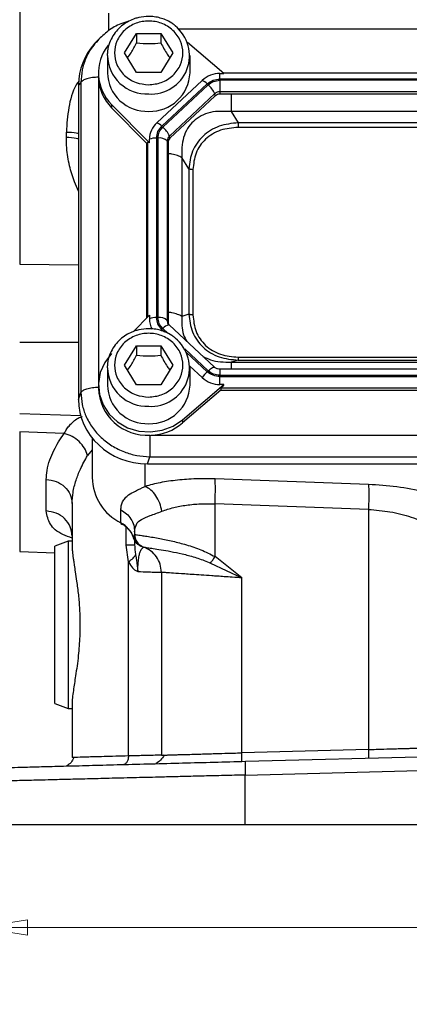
# Model space of a CAD drawing. Header units: inches. Extents: x 0.6 to 16.3, y 0.2 to 11.5.
# Tile 3 of 15: x 3.5 to 4.7, y 4.2 to 7.1. Entities that reach past the tile are written whole.
import ezdxf

# ---------------------------------------------------------------- set-up
doc = ezdxf.new("R2010")
doc.units = ezdxf.units.IN
doc.header["$MEASUREMENT"] = 0
doc.styles.add('SLDTEXTSTYLE0', font='TXT', dxfattribs={"width": 0.75})
doc.dimstyles.new('SLDDIMSTYLE3', dxfattribs={"dimtxt": 0.137795, "dimasz": 0.14, "dimexe": 0, "dimexo": 0.0625, "dimgap": 0.034449, "dimtad": 0, "dimdec": 1, "dimlfac": 1.5, "dimrnd": 1e-09, "dimzin": 12, "dimdsep": 46, "dimtxsty": 'SLDTEXTSTYLE0', "dimblk1": 'CLOSED', "dimblk2": 'CLOSED', "dimsah": 1, "dimcen": 0.09, "dimadec": 0, "dimazin": 3, "dimtfac": 1, "dimtdec": 1, "dimtofl": 0, "dimtmove": 0, "dimatfit": 3, "dimldrblk": 'CLOSED', "dimfxl": 0, "dimfrac": 2, "dimtolj": 1, "dimtzin": 12, "dimarcsym": 0})

# ---------------------------------------------------------------- blocks, each defined once
blk = doc.blocks.new('_Closed')
at = {"color": 0, "linetype": 'ByBlock', "lineweight": -2}
for p, q in [((-1, 0.166667), (0, 0)), ((-1, 0.166667), (-1, -0.166667)), ((0, 0), (-1, -0.166667)), ((0, 0), (-1, 0))]:
    blk.add_line(p, q, dxfattribs=at)
blk = doc.blocks.new('_D_10')
at = {"color": 7, "linetype": 'Continuous', "lineweight": 0}
for p, q in [((3.4047, 4.6751), (3.4047, 4.3672)), ((6.6581, 4.6751), (6.6581, 4.3672)), ((5.7737, 4.605), (5.7317, 4.605)), ((5.7317, 4.605), (5.7317, 4.3862)), ((6.0791, 4.605), (6.1211, 4.605)), ((6.1211, 4.605), (6.1211, 4.3862)), ((3.4047, 4.4065), (5.6109, 4.4065)), ((5.7317, 4.3862), (5.7737, 4.3862)), ((6.1211, 4.3862), (6.0791, 4.3862)), ((6.6581, 4.4065), (6.2419, 4.4065))]:
    blk.add_line(p, q, dxfattribs=at)
at = {"color": 7, "linetype": 'Continuous', "lineweight": 18, "xscale": 0.14, "yscale": 0.14, "rotation": 180.0000000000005}
blk.add_blockref('_Closed', (3.4047, 4.4065, 0.1218), dxfattribs=at)
at = {"color": 7, "linetype": 'Continuous', "lineweight": 18, "xscale": 0.14, "yscale": 0.14}
blk.add_blockref('_Closed', (6.6581, 4.4065, 0.1218), dxfattribs=at)
at = {"color": 7, "linetype": 'Continuous', "lineweight": 18, "char_height": 0.1378, "attachment_point": 1, "style": 'SLDTEXTSTYLE0'}
for s, insert in [('124', (5.7737, 4.5639)), ('4.9', (5.7991, 4.3577))]:
    blk.add_mtext(s, dxfattribs=dict(at, insert=insert))

msp = doc.modelspace()

# ---------------------------------------------------------------- linework, layer by layer
at = {"color": 7, "linetype": 'Continuous', "lineweight": 25}
for p, q in [((3.5217, 8.6725), (3.5217, 6.3892)), ((3.8347, 7.0209), (3.8707, 7.0792)), ((3.8707, 7.0792), (3.9427, 7.0792)), ((3.8707, 7.0792), (3.8707, 7.0505)), ((3.9427, 7.0792), (3.9787, 7.0209)), ((3.9427, 7.0792), (3.9427, 7.0505)), ((3.7538, 7.0582), (3.7462, 7.0499)), ((3.758, 7.0615), (3.7546, 7.0576)), ((4.1311, 6.9592), (4.023, 7.0517)), ((3.7834, 7.0133), (3.7836, 7.0194)), ((3.7834, 7.0133), (3.7834, 6.9612)), ((3.8707, 6.9627), (3.8347, 7.0209)), ((3.9787, 7.0209), (3.9427, 6.9627)), ((4.0301, 6.9612), (4.0301, 7.0133)), ((3.7567, 6.9612), (3.7567, 6.9517)), ((3.7567, 6.9517), (3.7568, 6.9482)), ((3.9427, 6.9627), (3.8707, 6.9627)), ((4.1193, 6.9592), (4.1311, 6.9592)), ((4.1193, 6.9427), (4.1193, 6.9592)), ((5.9341, 6.9607), (4.1294, 6.9607)), ((3.7043, 6.9324), (3.6974, 6.9248)), ((3.6974, 6.9248), (3.6974, 5.9852)), ((3.7043, 6.9324), (3.7043, 6.0058)), ((4.0664, 6.9387), (3.9308, 6.8122)), ((4.0815, 6.9281), (3.946, 6.8016)), ((4.0844, 6.9255), (3.9489, 6.7989)), ((5.9442, 6.9427), (4.1193, 6.9427)), ((5.9442, 6.9389), (4.1193, 6.9389)), ((4.1193, 6.9389), (4.1193, 6.9049)), ((4.1039, 6.899), (3.9684, 6.7724)), ((4.1056, 6.8925), (3.9701, 6.766)), ((4.1056, 6.8925), (4.1039, 6.899)), ((5.9442, 6.9049), (4.1193, 6.9049)), ((4.1193, 6.9049), (4.1193, 6.8978)), ((5.9442, 6.8978), (4.1193, 6.8978)), ((3.7961, 6.8666), (3.7961, 6.857)), ((3.7961, 6.8666), (3.9089, 6.7517)), ((3.9004, 6.7508), (3.7961, 6.857)), ((4.1527, 6.8452), (4.174, 6.812)), ((5.9108, 6.8452), (4.1527, 6.8452)), ((5.8894, 6.812), (4.174, 6.812)), ((3.6609, 6.7679), (3.6609, 6.7842)), ((3.9701, 6.766), (3.9684, 6.7724)), ((5.8894, 6.7981), (4.174, 6.7981)), ((3.9004, 6.7508), (3.9028, 6.7532)), ((3.9004, 6.7508), (3.9004, 6.2285)), ((3.9089, 6.7517), (3.9089, 6.7628)), ((3.9304, 6.7664), (3.9304, 6.2296)), ((3.9344, 6.7664), (3.9344, 6.2296)), ((3.962, 6.7581), (3.962, 6.2213)), ((3.9644, 6.7533), (3.962, 6.7581)), ((3.9644, 6.7533), (3.9644, 6.2165)), ((4.0055, 6.7077), (4.0055, 6.2333)), ((4.0268, 6.6745), (4.0055, 6.7077)), ((4.0268, 6.6745), (4.0268, 6.24)), ((4.0389, 6.672), (4.0389, 6.2375)), ((4.0268, 6.24), (4.0055, 6.2333)), ((3.9089, 6.2371), (3.8599, 6.1872)), ((3.9089, 6.2371), (3.9089, 6.226)), ((3.9644, 6.2165), (3.962, 6.2213)), ((3.9672, 6.208), (3.9641, 6.2128)), ((4.1035, 6.081), (3.968, 6.2075)), ((3.8347, 6.0874), (3.8707, 6.1456)), ((3.8707, 6.1456), (3.9427, 6.1456)), ((3.8707, 6.1456), (3.8707, 6.1169)), ((3.9427, 6.1456), (3.9787, 6.0874)), ((3.9427, 6.1456), (3.9427, 6.1169)), ((4.174, 6.1026), (4.1527, 6.0959)), ((4.1527, 6.0959), (5.9108, 6.0959)), ((4.174, 6.1114), (5.8894, 6.1114)), ((4.174, 6.1026), (5.8894, 6.1026)), ((3.7834, 6.0797), (3.7836, 6.0858)), ((3.7834, 6.0797), (3.7834, 6.0276)), ((3.8707, 6.0291), (3.8347, 6.0874)), ((3.9787, 6.0874), (3.9427, 6.0291)), ((4.03, 6.0841), (4.0664, 6.0501)), ((4.0301, 6.0276), (4.0301, 6.0797)), ((5.9442, 6.075), (4.1193, 6.075)), ((4.1193, 6.0571), (5.9442, 6.0571)), ((4.1193, 6.0297), (4.1193, 6.0533)), ((4.1193, 6.0533), (5.9442, 6.0533)), ((3.6974, 5.9852), (3.7043, 6.0058)), ((3.7567, 6.0276), (3.7567, 6.0181)), ((3.9427, 6.0291), (3.8707, 6.0291)), ((4.0081, 5.9244), (4.1311, 6.0297)), ((4.1219, 6.0122), (4.0081, 5.9148)), ((4.1311, 6.0297), (4.1193, 6.0297)), ((4.1219, 6.0122), (4.1245, 6.0192)), ((4.1219, 6.0122), (5.9416, 6.0122)), ((4.1245, 6.0192), (5.939, 6.0192)), ((3.5217, 5.9431), (3.7039, 5.9367)), ((4.0081, 5.9244), (4.0081, 5.9148)), ((3.6544, 5.8833), (3.5217, 5.8879)), ((3.5217, 5.8879), (3.5217, 5.5302)), ((3.7381, 5.8697), (3.7381, 5.7517)), ((3.9127, 5.8781), (6.1508, 5.8781)), ((3.9036, 5.7928), (3.9105, 5.8133)), ((3.9105, 5.8133), (6.153, 5.8133)), ((3.9036, 5.7928), (6.1599, 5.7928)), ((3.6009, 5.6515), (3.6009, 5.7455)), ((4.5627, 5.7308), (4.1048, 5.7473)), ((3.6781, 5.6742), (3.6781, 5.5463)), ((3.8237, 5.6157), (3.8237, 5.6549)), ((4.5627, 5.6562), (4.1048, 5.6727)), ((4.1048, 5.515), (4.1048, 5.6727)), ((4.5627, 5.6562), (4.5627, 4.9385)), ((3.8647, 5.5812), (3.8613, 5.5721)), ((3.8647, 5.5896), (3.8647, 5.5812)), ((3.8648, 5.5812), (3.8647, 5.5812)), ((3.8647, 5.5631), (3.8647, 5.5492)), ((3.6661, 5.5612), (3.6261, 5.5466)), ((3.6261, 5.0756), (3.6261, 5.5466)), ((3.6781, 5.5612), (3.6661, 5.5612)), ((3.6661, 5.5612), (3.6661, 5.0611)), ((3.8461, 5.4998), (3.839, 5.5492)), ((3.8755, 5.5539), (3.8784, 5.5511)), ((3.8914, 5.5435), (3.8914, 5.5435)), ((3.5217, 5.5302), (3.6261, 5.5266)), ((4.1848, 5.4515), (4.1048, 5.515)), ((3.8461, 4.9193), (3.8461, 5.4998)), ((4.0916, 5.4959), (4.1848, 5.4515)), ((3.9447, 5.4681), (3.9447, 4.9216)), ((4.1848, 4.9286), (4.1848, 5.4515)), ((3.6261, 5.0756), (3.6661, 5.0611)), ((3.6781, 5.0759), (3.6781, 4.9146)), ((3.6661, 5.0611), (3.6781, 5.0611)), ((4.5627, 4.9385), (4.1848, 4.9286)), ((5.0314, 4.9241), (4.1955, 4.9022)), ((3.6851, 4.9148), (3.6781, 4.9146)), ((4.1945, 4.8622), (5.0314, 4.8842)), ((4.1945, 4.7144), (4.1945, 4.8622)), ((3.4047, 4.7144), (4.1945, 4.7144)), ((4.1945, 4.7144), (5.0314, 4.7144))]:
    msp.add_line(p, q, dxfattribs=at)
at = {"color": 8, "linetype": 'Continuous', "lineweight": 25}
for p, q in [((3.7875, 7.0875), (3.7875, 7.1396)), ((6.0656, 7.0916), (3.9972, 7.0916)), ((3.7569, 6.9461), (3.7569, 6.0332)), ((3.9028, 6.7532), (3.9028, 6.2309)), ((3.5217, 6.3892), (3.6974, 6.3874)), ((3.946, 6.1944), (3.9535, 6.1874)), ((3.9489, 6.1971), (3.9652, 6.1819)), ((3.5217, 6.1558), (3.6974, 6.1557)), ((4.0144, 6.136), (4.0844, 6.0706)), ((4.02, 6.1253), (4.0815, 6.0679)), ((4.1193, 6.075), (4.1193, 6.0571)), ((3.7381, 5.834), (3.7243, 5.8176)), ((3.896, 5.7252), (3.896, 5.7929)), ((3.839, 5.5492), (3.839, 5.604))]:
    msp.add_line(p, q, dxfattribs=at)
at = {"color": 8, "linetype": 'Continuous', "lineweight": 25, "flags": 128}
for points in [[(3.9427, 6.1912), (3.9438, 6.1923), (3.946, 6.1944)], [(4.0844, 6.0706), (4.0878, 6.0736), (4.0912, 6.0763), (4.0943, 6.0785), (4.0971, 6.0801), (4.0996, 6.0811), (4.1015, 6.0816), (4.103, 6.0813), (4.1035, 6.081)]]:
    msp.add_lwpolyline(points, dxfattribs=at)
at = {"color": 7, "linetype": 'Continuous', "lineweight": 25, "flags": 128}
for points in [[(3.968, 6.2075), (3.9675, 6.2078), (3.9673, 6.2079)], [(3.7961, 6.1222), (3.7756, 6.0956), (3.7622, 6.0652), (3.7568, 6.0328), (3.7597, 6.0001), (3.7706, 5.9689), (3.789, 5.9409), (3.8138, 5.9177), (3.8438, 5.9005), (3.8772, 5.8903), (3.9123, 5.8877), (3.947, 5.8927), (3.9795, 5.9052), (4.0081, 5.9244)], [(3.8241, 5.6143), (3.8238, 5.6147), (3.8237, 5.6157)]]:
    msp.add_lwpolyline(points, dxfattribs=at)
at = {"color": 7, "linetype": 'Continuous', "lineweight": 25}
for centre, radius, start, end in [((3.9141, 7.0124), 0.1145, 266.3201, 51.4562), ((3.8904, 6.9611), 0.1335, 141.4756, 225.0751), ((3.9017, 6.9643), 0.1183, 181.4731, 272.4617), ((3.9105, 6.9656), 0.1196, 268.1802, 357.885), ((4.1188, 6.8816), 0.0776, 89.6933, 132.5899), ((3.8921, 6.9526), 0.1354, 182.7504, 224.87), ((4.0463, 6.8938), 0.0492, 44.2745, 65.9509), ((4.0373, 6.8704), 0.0724, 23.2239, 49.4763), ((4.1191, 6.8824), 0.0225, 89.6933, 132.5899), ((4.1192, 6.8778), 0.02, 89.6933, 132.5899), ((3.9765, 6.7624), 0.0676, 132.5248, 179.6232), ((3.9108, 6.7673), 0.0492, 44.2745, 65.9509), ((3.9018, 6.7439), 0.0724, 23.2239, 49.4763), ((3.9816, 6.758), 0.0196, 132.5248, 179.6232), ((3.929, 6.7089), 0.0575, 88.5951, 110.3768), ((3.9391, 6.732), 0.0347, 48.737, 97.7903), ((3.9819, 6.7531), 0.0175, 132.5248, 179.6232), ((3.929, 6.1721), 0.0575, 88.5951, 110.3768), ((3.975, 6.2261), 0.0661, 180.0847, 207.9509), ((3.9391, 6.1953), 0.0347, 48.737, 97.7903), ((3.9814, 6.2165), 0.017, 180.0459, 202.1153), ((3.9141, 6.0788), 0.1145, 266.3201, 51.4562), ((4.1498, 5.9941), 0.1005, 132.809, 146.1442), ((4.1188, 6.1072), 0.0776, 227.4101, 270.3067), ((3.9021, 6.0233), 0.1455, 182.0659, 273.2963), ((3.9017, 6.0307), 0.1183, 181.4731, 272.4617), ((3.9105, 6.032), 0.1196, 268.1802, 357.885), ((3.9076, 6.0337), 0.1557, 271.8765, 310.1965), ((3.8924, 5.7539), 0.1543, 180.8345, 243.552), ((3.7893, 5.548), 0.0759, 18.4792, 63.0936)]:
    msp.add_arc(centre, radius, start, end, dxfattribs=at)
at = {"color": 8, "linetype": 'Continuous', "lineweight": 25}
for centre, radius, start, end in [((3.9017, 7.0163), 0.1183, 181.4731, 272.4617), ((3.9812, 6.2214), 0.0192, 180.0863, 208.2832), ((3.9734, 6.1765), 0.032, 100.9298, 139.9637), ((3.9017, 6.0828), 0.1183, 181.4731, 272.4617)]:
    msp.add_arc(centre, radius, start, end, dxfattribs=at)
at = {"color": 7, "linetype": 'Continuous', "lineweight": 25}
for centre, major_axis, ratio, start_param, end_param in [((3.91, 6.9188), (0.2087, -0.0437), 0.927683, 2.642019, 3.333612), ((3.9304, 6.7234), (-0.0275, 0.0299), 0.170211, 5.767586, 6.291275), ((4.1545, 6.0432), (0.0301, 0.0274), 0.184584, 2.276832, 2.800522), ((3.91, 5.9912), (0.2087, 0.0437), 0.927683, 2.949574, 4.490212)]:
    msp.add_ellipse(centre, major_axis=major_axis, ratio=ratio, start_param=start_param, end_param=end_param, dxfattribs=at)
for points, knots in [([(3.9067, 7.1299), (3.8968, 7.1292), (3.8828, 7.1284), (3.8631, 7.1227), (3.8471, 7.1159), (3.8295, 7.1049), (3.8132, 7.0904), (3.7992, 7.0721), (3.7892, 7.0505), (3.7839, 7.0324), (3.7841, 7.0218), (3.7842, 7.0195)], [0, 0, 0, 0, 0.160118, 0.22426, 0.330844, 0.44202, 0.561994, 0.68854, 0.821301, 0.960509, 1, 1, 1, 1]), ([(3.9845, 7.103), (3.9815, 7.1055), (3.9732, 7.1124), (3.9583, 7.1196), (3.9408, 7.1257), (3.9241, 7.1292), (3.9123, 7.1296), (3.9067, 7.1299)], [0, 0, 0, 0, 0.139085, 0.392986, 0.584222, 0.800919, 1, 1, 1, 1]), ([(3.8472, 7.1153), (3.8392, 7.113), (3.8172, 7.1068), (3.7847, 7.0878), (3.7641, 7.068), (3.7538, 7.0582)], [0, 0, 0, 0, 0.223198, 0.611978, 1, 1, 1, 1]), ([(3.9067, 6.9257), (3.8939, 6.927), (3.8742, 6.9289), (3.8504, 6.9408), (3.8341, 6.9531), (3.8208, 6.9684), (3.8085, 6.9905), (3.8023, 7.0209), (3.8085, 7.0513), (3.8208, 7.0735), (3.8341, 7.0888), (3.8504, 7.1011), (3.8742, 7.1126), (3.9067, 7.1185), (3.9393, 7.1126), (3.9631, 7.1011), (3.9794, 7.0888), (3.9926, 7.0735), (4.0049, 7.0513), (4.0112, 7.0209), (4.0049, 6.9905), (3.9926, 6.9684), (3.9794, 6.9531), (3.9631, 6.9408), (3.9393, 6.9289), (3.9196, 6.927), (3.9067, 6.9257)], [0, 0, 0, 0, 0.059864, 0.09209, 0.125, 0.15791, 0.190136, 0.25, 0.309864, 0.34209, 0.375, 0.40791, 0.440136, 0.5, 0.559864, 0.59209, 0.625, 0.65791, 0.690136, 0.75, 0.809864, 0.84209, 0.875, 0.90791, 0.940136, 1, 1, 1, 1]), ([(3.8439, 7.0061), (3.8473, 7.0111), (3.8562, 7.0243), (3.8652, 7.0404), (3.8707, 7.0505)], [0, 0, 0, 0, 0.376375, 1, 1, 1, 1]), ([(3.8707, 7.0505), (3.8836, 7.0494), (3.9077, 7.0475), (3.9316, 7.0495), (3.9427, 7.0505)], [0, 0, 0, 0, 0.534747, 1, 1, 1, 1]), ([(3.9427, 7.0505), (3.9492, 7.0389), (3.9581, 7.0228), (3.967, 7.0097), (3.9695, 7.0061)], [0, 0, 0, 0, 0.718831, 1, 1, 1, 1]), ([(4.1527, 6.8452), (4.1317, 6.8463), (4.1006, 6.8479), (4.063, 6.8337), (4.0395, 6.8172), (4.0216, 6.795), (4.0053, 6.7589), (4.0054, 6.7283), (4.0055, 6.7077)], [0, 0, 0, 0, 0.257397, 0.381602, 0.5, 0.618394, 0.742603, 1, 1, 1, 1]), ([(4.174, 6.812), (4.1547, 6.8099), (4.1255, 6.8067), (4.091, 6.7896), (4.0683, 6.7726), (4.0501, 6.7514), (4.032, 6.7193), (4.0289, 6.6924), (4.0268, 6.6745)], [0, 0, 0, 0, 0.248977, 0.376059, 0.5, 0.623945, 0.751023, 1, 1, 1, 1]), ([(4.174, 6.7981), (4.1561, 6.7966), (4.1291, 6.7944), (4.0969, 6.7792), (4.076, 6.7636), (4.0592, 6.744), (4.043, 6.714), (4.0405, 6.6888), (4.0389, 6.672)], [0, 0, 0, 0, 0.250062, 0.376147, 0.5, 0.62379, 0.749938, 1, 1, 1, 1]), ([(4.0268, 6.24), (4.0289, 6.2218), (4.032, 6.1943), (4.0501, 6.1618), (4.0683, 6.1406), (4.091, 6.1236), (4.1255, 6.1069), (4.1547, 6.1043), (4.174, 6.1026)], [0, 0, 0, 0, 0.248977, 0.376059, 0.5, 0.623945, 0.751023, 1, 1, 1, 1]), ([(4.0389, 6.2375), (4.0405, 6.2208), (4.043, 6.1955), (4.0592, 6.1655), (4.076, 6.146), (4.0969, 6.1304), (4.1291, 6.1152), (4.1561, 6.1129), (4.174, 6.1114)], [0, 0, 0, 0, 0.250062, 0.376147, 0.5, 0.62379, 0.749938, 1, 1, 1, 1]), ([(3.9067, 6.1963), (3.8968, 6.1956), (3.8828, 6.1948), (3.8631, 6.1891), (3.8471, 6.1824), (3.8295, 6.1713), (3.8132, 6.1568), (3.7992, 6.1385), (3.7892, 6.1169), (3.7839, 6.0988), (3.7841, 6.0882), (3.7842, 6.0859)], [0, 0, 0, 0, 0.160118, 0.22426, 0.330844, 0.44202, 0.561994, 0.68854, 0.821301, 0.960509, 1, 1, 1, 1]), ([(3.9067, 5.9921), (3.8939, 5.9934), (3.8742, 5.9954), (3.8504, 6.0072), (3.8341, 6.0195), (3.8208, 6.0348), (3.8085, 6.057), (3.8023, 6.0874), (3.8085, 6.1178), (3.8208, 6.1399), (3.8341, 6.1552), (3.8504, 6.1675), (3.8742, 6.179), (3.9067, 6.1849), (3.9393, 6.179), (3.9631, 6.1675), (3.9794, 6.1552), (3.9926, 6.1399), (4.0049, 6.1178), (4.0112, 6.0874), (4.0049, 6.057), (3.9926, 6.0348), (3.9794, 6.0195), (3.9631, 6.0072), (3.9393, 5.9954), (3.9196, 5.9934), (3.9067, 5.9921)], [0, 0, 0, 0, 0.059864, 0.09209, 0.125, 0.15791, 0.190136, 0.25, 0.309864, 0.34209, 0.375, 0.40791, 0.440136, 0.5, 0.559864, 0.59209, 0.625, 0.65791, 0.690136, 0.75, 0.809864, 0.84209, 0.875, 0.90791, 0.940136, 1, 1, 1, 1]), ([(3.9845, 6.1694), (3.9815, 6.1719), (3.9732, 6.1788), (3.9583, 6.186), (3.9408, 6.1921), (3.9241, 6.1956), (3.9123, 6.1961), (3.9067, 6.1963)], [0, 0, 0, 0, 0.139085, 0.392986, 0.584222, 0.800919, 1, 1, 1, 1]), ([(3.8439, 6.0726), (3.8473, 6.0775), (3.8562, 6.0907), (3.8652, 6.1069), (3.8707, 6.1169)], [0, 0, 0, 0, 0.376375, 1, 1, 1, 1]), ([(3.8707, 6.1169), (3.8836, 6.1159), (3.9077, 6.1139), (3.9316, 6.116), (3.9427, 6.1169)], [0, 0, 0, 0, 0.534747, 1, 1, 1, 1]), ([(3.9427, 6.1169), (3.9492, 6.1053), (3.9581, 6.0892), (3.967, 6.0762), (3.9695, 6.0725)], [0, 0, 0, 0, 0.718831, 1, 1, 1, 1]), ([(4.1193, 6.075), (4.1168, 6.0753), (4.1133, 6.0755), (4.1087, 6.0774), (4.1056, 6.079), (4.1041, 6.0806), (4.1036, 6.0812)], [0, 0, 0, 0, 0.401122, 0.567805, 0.846539, 1, 1, 1, 1]), ([(3.7043, 6.0058), (3.7052, 5.9936), (3.7068, 5.9697), (3.7166, 5.9404), (3.7277, 5.9179), (3.7419, 5.8955), (3.764, 5.8704), (3.7965, 5.8454), (3.8327, 5.8276), (3.8713, 5.8162), (3.8972, 5.8143), (3.9105, 5.8133)], [0, 0, 0, 0, 0.123096, 0.24092, 0.306486, 0.371549, 0.500085, 0.628624, 0.75908, 0.876905, 1, 1, 1, 1]), ([(3.6009, 5.7455), (3.6014, 5.7545), (3.6024, 5.7734), (3.6106, 5.8027), (3.6227, 5.8313), (3.6371, 5.8578), (3.6486, 5.8748), (3.6544, 5.8833)], [0, 0, 0, 0, 0.21123, 0.442211, 0.647084, 0.823338, 1, 1, 1, 1]), ([(3.7243, 5.8176), (3.7216, 5.8249), (3.7163, 5.8397), (3.6997, 5.8594), (3.6786, 5.8752), (3.6625, 5.8806), (3.6544, 5.8833)], [0, 0, 0, 0, 0.250085, 0.5, 0.749915, 1, 1, 1, 1]), ([(3.6781, 5.6742), (3.6786, 5.685), (3.6798, 5.7073), (3.6888, 5.7418), (3.7029, 5.7789), (3.7167, 5.8039), (3.7243, 5.8176)], [0, 0, 0, 0, 0.239835, 0.498551, 0.726663, 1, 1, 1, 1]), ([(4.1048, 5.7473), (4.0858, 5.7476), (4.0473, 5.7482), (3.992, 5.7442), (3.9401, 5.7369), (3.9107, 5.7291), (3.896, 5.7252)], [0, 0, 0, 0, 0.246357, 0.496982, 0.74919, 1, 1, 1, 1]), ([(3.8237, 5.6549), (3.8239, 5.659), (3.8244, 5.6677), (3.8284, 5.6794), (3.8356, 5.69), (3.8476, 5.7006), (3.866, 5.7113), (3.8857, 5.7204), (3.896, 5.7252)], [0, 0, 0, 0, 0.133526, 0.282844, 0.434323, 0.582811, 0.782812, 1, 1, 1, 1]), ([(3.9461, 5.6506), (3.9443, 5.6589), (3.9405, 5.6754), (3.9287, 5.6976), (3.9135, 5.7156), (3.9018, 5.722), (3.896, 5.7252)], [0, 0, 0, 0, 0.250078, 0.5, 0.749922, 1, 1, 1, 1]), ([(4.8578, 5.6572), (4.8405, 5.6668), (4.8056, 5.6861), (4.7322, 5.7088), (4.6494, 5.7252), (4.5911, 5.7289), (4.5627, 5.7308)], [0, 0, 0, 0, 0.251919, 0.508037, 0.759698, 1, 1, 1, 1]), ([(3.9461, 5.6506), (3.9575, 5.6546), (3.9797, 5.6623), (4.0192, 5.6696), (4.061, 5.6736), (4.0902, 5.673), (4.1048, 5.6727)], [0, 0, 0, 0, 0.257956, 0.505172, 0.753625, 1, 1, 1, 1]), ([(4.5627, 5.6562), (4.5844, 5.6544), (4.6289, 5.6506), (4.6919, 5.6341), (4.7476, 5.6113), (4.7739, 5.5922), (4.787, 5.5826)], [0, 0, 0, 0, 0.236631, 0.486595, 0.744009, 1, 1, 1, 1]), ([(3.8647, 5.5896), (3.8657, 5.5974), (3.8675, 5.6127), (3.884, 5.627), (3.9097, 5.6374), (3.934, 5.6462), (3.9461, 5.6506)], [0, 0, 0, 0, 0.254624, 0.504478, 0.751953, 1, 1, 1, 1]), ([(3.824, 5.614), (3.826, 5.613), (3.8329, 5.6098), (3.8431, 5.6015), (3.8495, 5.5932), (3.8528, 5.5889)], [0, 0, 0, 0, 0.170033, 0.572507, 1, 1, 1, 1]), ([(3.8528, 5.5889), (3.8529, 5.5888), (3.8568, 5.5842), (3.86, 5.5775), (3.8613, 5.5708), (3.8616, 5.5697)], [0, 0, 0, 0, 0.016575, 0.832191, 1, 1, 1, 1]), ([(3.8847, 5.5457), (3.8817, 5.547), (3.8758, 5.5497), (3.8688, 5.5562), (3.8645, 5.5628), (3.8623, 5.5682), (3.8616, 5.571), (3.8613, 5.5721)], [0, 0, 0, 0, 0.247418, 0.496669, 0.747833, 0.905923, 1, 1, 1, 1]), ([(3.8648, 5.5812), (3.8661, 5.581), (3.8686, 5.5806), (3.8829, 5.5786), (3.9006, 5.576), (3.919, 5.5731), (3.9442, 5.5686), (3.9772, 5.5618), (4.0125, 5.5527), (4.0409, 5.5437), (4.07, 5.5332), (4.0909, 5.5223), (4.1048, 5.515)], [0, 0, 0, 0, 0.1281052, 0.2554981, 0.3426607, 0.4253438, 0.5035986, 0.6348974, 0.754604, 0.8182837, 0.8784928, 1, 1, 1, 1]), ([(3.8648, 5.5812), (3.8653, 5.5766), (3.8662, 5.5674), (3.8729, 5.5561), (3.8815, 5.5479), (3.8881, 5.545), (3.8914, 5.5435)], [0, 0, 0, 0, 0.279857, 0.559469, 0.779712, 1, 1, 1, 1]), ([(3.6781, 5.5463), (3.6781, 5.5445), (3.6781, 5.5415), (3.6784, 5.5365), (3.6788, 5.5325), (3.6791, 5.5284), (3.6797, 5.523), (3.6807, 5.5147), (3.6823, 5.503), (3.6846, 5.4882), (3.6878, 5.4678), (3.6922, 5.4388), (3.697, 5.4016), (3.7, 5.3651), (3.7012, 5.3399), (3.7015, 5.3284), (3.7016, 5.3238), (3.7016, 5.3218), (3.7016, 5.3202), (3.7016, 5.3179), (3.7016, 5.3093), (3.7016, 5.3014), (3.7016, 5.295)], [0, 0, 0, 0, 0.0398499, 0.0704451, 0.1016787, 0.1163702, 0.1399189, 0.1935837, 0.2491175, 0.3161649, 0.4007713, 0.5091898, 0.6550037, 0.7975358, 0.8720716, 0.8989833, 0.9083357, 0.9170048, 0.9177099, 0.9234107, 0.9393784, 1, 1, 1, 1]), ([(3.8647, 5.5492), (3.8649, 5.5443), (3.8651, 5.5371), (3.8664, 5.5273), (3.8671, 5.5226), (3.8675, 5.5202)], [0, 0, 0, 0, 0.5223335, 0.7608712, 1, 1, 1, 1]), ([(3.8743, 5.4708), (3.8743, 5.4745), (3.8744, 5.482), (3.8751, 5.4966), (3.8768, 5.5123), (3.8798, 5.5253), (3.8843, 5.5369), (3.8899, 5.5427), (3.8909, 5.5432), (3.8914, 5.5435)], [0, 0, 0, 0, 0.050121, 0.101275, 0.208283, 0.324258, 0.448156, 0.716095, 1, 1, 1, 1]), ([(3.8828, 5.5464), (3.884, 5.5462), (3.8859, 5.5458), (3.8859, 5.5458), (3.8859, 5.5459)], [0, 0, 0, 0, 0.59826, 1, 1, 1, 1]), ([(3.8867, 5.545), (3.8868, 5.545), (3.887, 5.5449), (3.8873, 5.5448), (3.8874, 5.5448)], [0, 0, 0, 0, 0.499891, 1, 1, 1, 1]), ([(3.8914, 5.5435), (3.8923, 5.5433), (3.8942, 5.5431), (3.9062, 5.5415), (3.9246, 5.5388), (3.9498, 5.5349), (3.9804, 5.5293), (4.0155, 5.5214), (4.0533, 5.5113), (4.0789, 5.501), (4.0916, 5.4959)], [0, 0, 0, 0, 0.124441, 0.249226, 0.374496, 0.500184, 0.626233, 0.752412, 0.87755, 1, 1, 1, 1]), ([(3.8675, 5.5202), (3.8685, 5.5151), (3.8716, 5.4993), (3.8732, 5.4822), (3.8743, 5.4708)], [0, 0, 0, 0, 0.326253, 1, 1, 1, 1]), ([(4.0916, 5.4959), (4.0936, 5.4988), (4.0976, 5.5047), (4.1024, 5.5115), (4.1048, 5.515)], [0, 0, 0, 0, 0.499995, 1, 1, 1, 1]), ([(3.8461, 5.4998), (3.8501, 5.4932), (3.856, 5.4832), (3.8661, 5.4738), (3.8716, 5.4718), (3.8743, 5.4708)], [0, 0, 0, 0, 0.499825, 0.750415, 1, 1, 1, 1]), ([(3.8743, 5.4708), (3.8852, 5.4703), (3.9068, 5.4695), (3.9285, 5.4687), (3.9422, 5.4682), (3.9439, 5.4681), (3.9447, 5.4681)], [0, 0, 0, 0, 0.258196, 0.510922, 0.758187, 1, 1, 1, 1]), ([(4.1848, 5.4515), (4.1753, 5.4522), (4.1574, 5.4534), (4.133, 5.4551), (4.1127, 5.4565), (4.0894, 5.4581), (4.0636, 5.4599), (4.0366, 5.4617), (4.0075, 5.4637), (3.9803, 5.4656), (3.9592, 5.4671), (3.947, 5.4679), (3.9455, 5.468), (3.9447, 5.4681)], [0, 0, 0, 0, 0.074713, 0.139801, 0.19526, 0.241087, 0.336094, 0.422592, 0.500576, 0.646398, 0.770686, 0.885843, 1, 1, 1, 1]), ([(3.7016, 5.295), (3.7015, 5.2903), (3.7014, 5.2845), (3.7011, 5.2786), (3.701, 5.2773), (3.701, 5.2771), (3.701, 5.277), (3.701, 5.277), (3.701, 5.277), (3.701, 5.277), (3.701, 5.277), (3.6998, 5.2576), (3.6969, 5.2155), (3.6888, 5.16), (3.6822, 5.1191), (3.6792, 5.096), (3.6783, 5.0846), (3.6781, 5.0794), (3.6781, 5.0771), (3.6781, 5.0762), (3.6781, 5.076), (3.6781, 5.0759)], [0, 0, 0, 0, 0.050966, 0.062462, 0.063865, 0.064564, 0.064913, 0.064956, 0.064967, 0.064973, 0.064975, 0.064977, 0.277014, 0.524792, 0.73988, 0.874596, 0.939465, 0.979267, 0.993512, 0.997724, 1, 1, 1, 1]), ([(4.5627, 4.9385), (4.5779, 4.9389), (4.606, 4.9397), (4.6408, 4.9407), (4.6658, 4.9415), (4.6831, 4.942), (4.6975, 4.9424), (4.7103, 4.9428), (4.7227, 4.9431), (4.7352, 4.9435), (4.7589, 4.9442), (4.7747, 4.9446), (4.787, 4.945)], [0, 0, 0, 0, 0.173483, 0.320454, 0.403722, 0.475176, 0.534813, 0.588182, 0.644864, 0.704858, 0.768163, 1, 1, 1, 1]), ([(3.8462, 4.9193), (3.8459, 4.9158), (3.8455, 4.9089), (3.8417, 4.9001), (3.836, 4.894), (3.8314, 4.8931), (3.8291, 4.8926)], [0, 0, 0, 0, 0.250154, 0.499978, 0.749818, 1, 1, 1, 1]), ([(3.9447, 4.9216), (3.9436, 4.9216), (3.9413, 4.9215), (3.922, 4.9211), (3.8915, 4.9204), (3.8614, 4.9196), (3.8461, 4.9193)], [0, 0, 0, 0, 0.2380334, 0.484043, 0.7380313, 1, 1, 1, 1]), ([(3.953, 4.9221), (3.9497, 4.9166), (3.9428, 4.905), (3.9331, 4.8997), (3.928, 4.8969)], [0, 0, 0, 0, 0.481223, 1, 1, 1, 1]), ([(3.9447, 4.9216), (3.9457, 4.9216), (3.9467, 4.9217), (3.9536, 4.9219), (3.9536, 4.9219)], [0, 0, 0, 0, 0.9985065, 1, 1, 1, 1]), ([(4.1955, 4.9022), (4.1643, 4.9014), (4.1009, 4.8997), (4.0067, 4.8973), (3.9131, 4.8948), (3.8224, 4.8925), (3.7371, 4.8902), (3.6599, 4.8882), (3.5928, 4.8864), (3.5372, 4.885), (3.4945, 4.8839), (3.4649, 4.8831), (3.4469, 4.8826), (3.4448, 4.8826), (3.4437, 4.8825)], [0, 0, 0, 0, 0.078042, 0.15832, 0.24071, 0.326287, 0.412797, 0.500054, 0.587306, 0.673805, 0.759364, 0.841732, 0.921984, 1, 1, 1, 1]), ([(3.6831, 4.915), (3.6808, 4.9096), (3.6758, 4.8982), (3.6664, 4.8928), (3.6616, 4.8901)], [0, 0, 0, 0, 0.484096, 1, 1, 1, 1]), ([(4.1945, 4.8622), (4.1733, 4.8617), (4.1323, 4.8607), (4.0738, 4.8592), (4.0203, 4.8579), (3.9719, 4.8567), (3.9287, 4.8556), (3.8761, 4.8543), (3.815, 4.8528), (3.7474, 4.8511), (3.687, 4.8496), (3.6245, 4.848), (3.563, 4.8465), (3.5064, 4.8451), (3.4615, 4.844), (3.4291, 4.8432), (3.4085, 4.8426), (3.406, 4.8426), (3.4047, 4.8425)], [0, 0, 0, 0, 0.050403, 0.09732, 0.14075, 0.180694, 0.217151, 0.250121, 0.316607, 0.380441, 0.441621, 0.500148, 0.585839, 0.66915, 0.750083, 0.834099, 0.917405, 1, 1, 1, 1])]:
    msp.add_open_spline(points, degree=3, knots=knots, dxfattribs=at)
at = {"color": 8, "linetype": 'Continuous', "lineweight": 25}
for points, knots in [([(3.7546, 7.0576), (3.7491, 7.0517), (3.7343, 7.0358), (3.7188, 7.0058), (3.7067, 6.9696), (3.7051, 6.9449), (3.7043, 6.9324)], [0, 0, 0, 0, 0.1728692, 0.4634217, 0.7258428, 1, 1, 1, 1]), ([(3.6979, 6.9366), (3.6954, 6.9328), (3.6798, 6.9087), (3.6657, 6.8561), (3.6625, 6.8086), (3.6609, 6.7842)], [0, 0, 0, 0, 0.0832872, 0.5312199, 1, 1, 1, 1]), ([(4.1527, 6.8978), (4.1527, 6.8929), (4.1527, 6.8809), (4.1527, 6.8624), (4.1527, 6.8509), (4.1527, 6.8452)], [0, 0, 0, 0, 0.262072, 0.631036, 1, 1, 1, 1]), ([(3.6609, 6.7842), (3.6714, 6.7839), (3.6848, 6.7835), (3.6952, 6.7805), (3.6974, 6.7799)], [0, 0, 0, 0, 0.786207, 1, 1, 1, 1]), ([(3.6974, 6.608), (3.6931, 6.617), (3.6851, 6.6336), (3.6768, 6.6591), (3.6701, 6.684), (3.6651, 6.7101), (3.6615, 6.7382), (3.6611, 6.7577), (3.6609, 6.7679)], [0, 0, 0, 0, 0.180634, 0.334642, 0.489051, 0.650074, 0.816139, 1, 1, 1, 1]), ([(3.6974, 6.7635), (3.6952, 6.7641), (3.6848, 6.7671), (3.6714, 6.7675), (3.6609, 6.7679)], [0, 0, 0, 0, 0.213793, 1, 1, 1, 1]), ([(4.0055, 6.7077), (4.0015, 6.7098), (3.9936, 6.7139), (3.9789, 6.718), (3.9684, 6.7194), (3.9644, 6.72)], [0, 0, 0, 0, 0.3831425, 0.766285, 1, 1, 1, 1]), ([(4.0055, 6.2333), (4.0015, 6.2354), (3.9936, 6.2395), (3.9789, 6.2437), (3.9684, 6.2451), (3.9644, 6.2456)], [0, 0, 0, 0, 0.383142, 0.766285, 1, 1, 1, 1]), ([(4.0055, 6.2333), (4.005, 6.2147), (4.0043, 6.1888), (4.0169, 6.1651), (4.0204, 6.1585)], [0, 0, 0, 0, 0.723141, 1, 1, 1, 1]), ([(4.0689, 6.1133), (4.0762, 6.1098), (4.1023, 6.0974), (4.1315, 6.0965), (4.1527, 6.0959)], [0, 0, 0, 0, 0.276861, 1, 1, 1, 1]), ([(4.1527, 6.0959), (4.1527, 6.0942), (4.1527, 6.0909), (4.1527, 6.0829), (4.1527, 6.0764), (4.1527, 6.075)], [0, 0, 0, 0, 0.441544, 0.883087, 1, 1, 1, 1]), ([(3.6544, 5.8833), (3.6565, 5.8869), (3.661, 5.895), (3.669, 5.9061), (3.6837, 5.9211), (3.6964, 5.9314), (3.7083, 5.9334), (3.7085, 5.9335)], [0, 0, 0, 0, 0.147842, 0.322617, 0.514561, 0.988096, 1, 1, 1, 1]), ([(3.6782, 5.5703), (3.6685, 5.5738), (3.6376, 5.5848), (3.6085, 5.6112), (3.6034, 5.638), (3.6009, 5.6515)], [0, 0, 0, 0, 0.183539, 0.588875, 1, 1, 1, 1]), ([(3.8461, 4.9193), (3.8205, 4.9186), (3.7707, 4.9172), (3.7193, 4.9158), (3.69, 4.915), (3.6861, 4.9149), (3.6851, 4.9148)], [0, 0, 0, 0, 0.305139, 0.594851, 0.894492, 1, 1, 1, 1]), ([(3.9536, 4.9219), (3.9561, 4.9219), (3.9611, 4.9221), (3.972, 4.9224), (3.9845, 4.9228), (3.9976, 4.9232), (4.0106, 4.9235), (4.0232, 4.9239), (4.0356, 4.9242), (4.0482, 4.9246), (4.0631, 4.9251), (4.0802, 4.9256), (4.1039, 4.9262), (4.1386, 4.9272), (4.1679, 4.9281), (4.1848, 4.9286)], [0, 0, 0, 0, 0.080539, 0.165017, 0.249011, 0.31548, 0.37909, 0.439841, 0.484678, 0.535364, 0.591897, 0.654278, 0.722504, 0.839326, 1, 1, 1, 1])]:
    msp.add_open_spline(points, degree=3, knots=knots, dxfattribs=at)
at = {"color": 7, "linetype": 'Continuous', "lineweight": 25}
for points in [[(3.7568, 6.9482), (3.7506, 6.9479), (3.7382, 6.9475), (3.7219, 6.9439), (3.7094, 6.9388), (3.706, 6.9345), (3.7043, 6.9324)], [(4.0815, 6.9281), (4.087, 6.9323), (4.0981, 6.9407), (4.1122, 6.9421), (4.1193, 6.9427)], [(4.0844, 6.9255), (4.0895, 6.9293), (4.0997, 6.937), (4.1127, 6.9383), (4.1193, 6.9389)], [(3.9304, 6.7664), (3.9311, 6.773), (3.9325, 6.7862), (3.9415, 6.7965), (3.946, 6.8016)], [(4.174, 6.812), (4.174, 6.8109), (4.174, 6.8089), (4.174, 6.8054), (4.174, 6.8017), (4.174, 6.7993), (4.174, 6.7981)], [(3.9344, 6.7664), (3.9351, 6.7725), (3.9365, 6.7847), (3.9447, 6.7942), (3.9489, 6.7989)], [(4.0389, 6.672), (4.0377, 6.672), (4.0353, 6.6721), (4.0319, 6.6726), (4.0289, 6.6734), (4.0275, 6.6741), (4.0268, 6.6745)], [(4.0389, 6.2375), (4.0377, 6.2376), (4.0353, 6.2376), (4.0319, 6.2382), (4.0289, 6.2389), (4.0275, 6.2397), (4.0268, 6.24)], [(3.946, 6.1944), (3.9415, 6.1995), (3.9325, 6.2098), (3.9311, 6.223), (3.9304, 6.2296)], [(3.9489, 6.1971), (3.9447, 6.2018), (3.9365, 6.2113), (3.9351, 6.2235), (3.9344, 6.2296)], [(4.174, 6.1114), (4.174, 6.1103), (4.174, 6.1081), (4.174, 6.1054), (4.174, 6.1034), (4.174, 6.1029), (4.174, 6.1026)], [(4.1193, 6.0533), (4.1122, 6.054), (4.0981, 6.0553), (4.087, 6.0637), (4.0815, 6.0679)], [(4.1193, 6.0571), (4.1127, 6.0577), (4.0997, 6.059), (4.0895, 6.0667), (4.0844, 6.0706)], [(3.7043, 6.0058), (3.706, 6.0079), (3.7094, 6.0122), (3.7219, 6.0174), (3.7382, 6.0209), (3.7506, 6.0213), (3.7568, 6.0216)], [(3.9105, 5.8781), (3.9105, 5.8721), (3.9105, 5.86), (3.9105, 5.8413), (3.9105, 5.8245), (3.9105, 5.8171), (3.9105, 5.8133)], [(3.6009, 5.7455), (3.6111, 5.7441), (3.6315, 5.7414), (3.6569, 5.7249), (3.6746, 5.7016), (3.6769, 5.6834), (3.6781, 5.6742)], [(4.1048, 5.6727), (4.1051, 5.6807), (4.1056, 5.6967), (4.1058, 5.7185), (4.1056, 5.7367), (4.1051, 5.7437), (4.1048, 5.7473)], [(4.5627, 5.7308), (4.5629, 5.7272), (4.5634, 5.7202), (4.5636, 5.702), (4.5634, 5.6802), (4.5629, 5.6642), (4.5627, 5.6562)], [(3.6781, 5.5765), (3.6769, 5.5861), (3.6746, 5.6053), (3.6569, 5.6298), (3.6315, 5.6472), (3.6111, 5.6501), (3.6009, 5.6515)], [(3.8237, 5.6549), (3.8296, 5.6512), (3.8414, 5.6439), (3.8544, 5.6279), (3.8631, 5.6095), (3.8642, 5.5963), (3.8647, 5.5896)], [(3.8914, 5.5435), (3.8877, 5.5452), (3.8802, 5.5486), (3.8716, 5.5578), (3.8658, 5.5689), (3.8651, 5.5771), (3.8647, 5.5812)], [(3.8647, 5.5492), (3.8644, 5.5492), (3.8638, 5.5492), (3.8585, 5.5492), (3.8505, 5.5492), (3.8428, 5.5492), (3.839, 5.5492)], [(3.9447, 5.4681), (3.944, 5.4763), (3.9425, 5.4927), (3.931, 5.5149), (3.9139, 5.5332), (3.8989, 5.5401), (3.8914, 5.5435)], [(3.8461, 5.4998), (3.8513, 5.5035), (3.8616, 5.5108), (3.8655, 5.5171), (3.8675, 5.5202)], [(4.1841, 4.9019), (4.1843, 4.9023), (4.1846, 4.9031), (4.1849, 4.9093), (4.185, 4.9181), (4.1849, 4.9251), (4.1848, 4.9286)], [(4.5627, 4.9385), (4.5628, 4.935), (4.5629, 4.928), (4.5628, 4.9192), (4.5625, 4.913), (4.5622, 4.9122), (4.562, 4.9118)], [(4.1955, 4.9022), (4.1952, 4.9016), (4.1947, 4.9004), (4.1943, 4.8912), (4.1941, 4.8779), (4.1944, 4.8675), (4.1945, 4.8622)]]:
    msp.add_open_spline(points, degree=3, dxfattribs=at)

# ---------------------------------------------------------------- dimensions: what is measured, and where the dimension line sits
at = {"color": 7, "linetype": 'Continuous', "lineweight": 18}
dim = msp.add_linear_dim(base=(6.6581, 4.4065), p1=(3.4047, 4.7144), p2=(6.6581, 4.7144), angle=0, dimstyle='SLDDIMSTYLE3', dxfattribs=at)
dim.commit()
dim.dimension.update_dxf_attribs({"geometry": '_D_10', "text_midpoint": (5.9264, 4.4065), "dimtype": 160})

doc.saveas('drawing.dxf')
